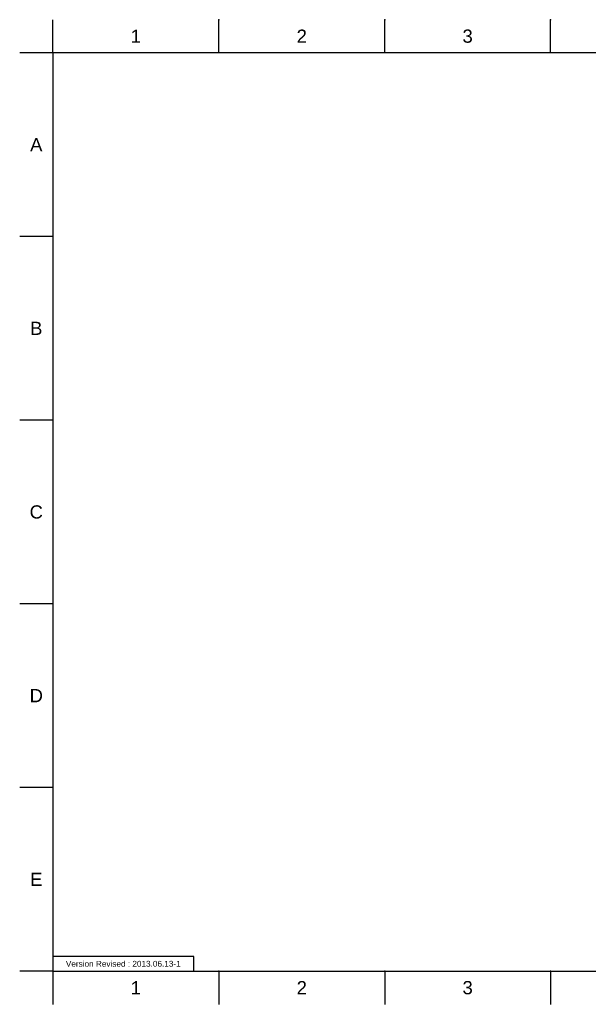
# Model space of a CAD drawing. Header units: millimetres. Extents: x 580 to 2065, y -13 to 1037.
# Tile 1 of 10: x 580 to 1186, y -13 to 1037. Entities that reach past the tile are written whole.
import ezdxf

# ---------------------------------------------------------------- set-up
doc = ezdxf.new("R2010")
doc.units = ezdxf.units.MM
doc.header["$LTSCALE"] = 0.1
doc.layers.add('FORM', color=7, linetype='Continuous')
doc.layers.add('TEXT', color=2, linetype='Continuous')
doc.styles.get("Standard").update_dxf_attribs({"font": 'arial_0.ttf'})

msp = doc.modelspace()

# ---------------------------------------------------------------- linework, layer by layer
for p, q in [((615.2, 1001.4), (615.2, 1036.7)), ((792, 1001.4), (792, 1036.7)), ((968.7, 1001.4), (968.7, 1036.7)), ((1145.5, 1001.4), (1145.5, 1036.7)), ((615.2, 1001.4), (579.9, 1001.4)), ((2029.4, 1001.4), (615.2, 1001.4)), ((615.2, 1001.4), (615.2, 22.1)), ((615.2, 805.5), (579.9, 805.5)), ((615.2, 609.7), (579.9, 609.7)), ((615.2, 413.8), (579.9, 413.8)), ((615.2, 217.9), (579.9, 217.9)), ((615.2, 22.1), (579.9, 22.1)), ((615.2, 22.1), (2029.4, 22.1)), ((615.2, 22.1), (615.2, -13.3)), ((792, 22.1), (792, -13.3)), ((968.7, 22.1), (968.7, -13.3)), ((1145.5, 22.1), (1145.5, -13.3))]:
    msp.add_line(p, q)
for p in [(792, 1036.7), (968.7, 1036.7), (1145.5, 1036.7), (792, 22.1), (968.7, 22.1), (1145.5, 22.1)]:
    msp.add_point(p)
at = {"layer": 'FORM'}
msp.add_lwpolyline([(615.2, 22.1), (765.2, 22.1), (765.2, 37.7), (615.2, 37.7)], close=True, dxfattribs=at)

# ---------------------------------------------------------------- texts
at = {"char_height": 14.1, "attachment_point": 5}
for s, width, insert in [('1', 50, (703.6, 1019.1)), ('2', 50, (880.4, 1019.1)), ('3', 50, (1057.1, 1019.1)), ('A', 10, (597.5, 903.4)), ('B', 10, (597.5, 707.6)), ('C', 10, (597.5, 511.7)), ('D', 10, (597.5, 315.9)), ('E', 10, (597.5, 120)), ('1', 50, (703.6, 4.4)), ('2', 50, (880.4, 4.4)), ('3', 50, (1057.1, 4.4))]:
    msp.add_mtext_dynamic_manual_height_columns(s, width=width, gutter_width=12.5, heights=[0], dxfattribs=dict(at, insert=insert))
at = {"layer": 'TEXT', "insert": (690.2, 29.9), "char_height": 6.25, "attachment_point": 5}
msp.add_mtext_dynamic_manual_height_columns('Version Revised : 2013.06.13-1', width=147.99, gutter_width=12.5, heights=[0], dxfattribs=at)

doc.saveas('drawing.dxf')
